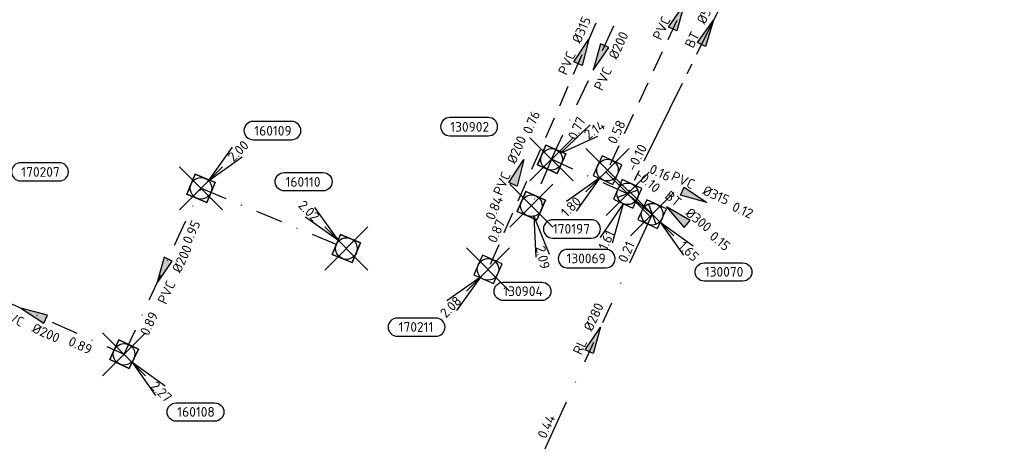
# Model space of a CAD drawing. Header units: metres. Extents: x 153343 to 157271, y 461673 to 467005.
# Tile 157 of 191: x 154148 to 154285, y 466471 to 466529. Entities that reach past the tile are written whole.
import ezdxf
from ezdxf.enums import TextEntityAlignment as Align

# ---------------------------------------------------------------- set-up
doc = ezdxf.new("R2010")
doc.units = ezdxf.units.M
doc.header["$LTSCALE"] = 0.75
doc.header["$PDMODE"] = 3
doc.header["$PDSIZE"] = 3
for name, pattern in [('RI-GWA_BETON', [22, 16, -2, 2, -2]), ('RI-HWA_PVC', [6.4, 4, -2.4]), ('RI-RELINEN', [38, 10, -4, 0, -4, 4, -4, 4, -4, 0, -4]), ('RI-VWA_PVC', [11, 5, -3, 0, -3])]:
    doc.linetypes.add(name, pattern=pattern)
doc.layers.get('0').update_dxf_attribs({"lineweight": 25})
doc.layers.get('defpoints').update_dxf_attribs({"lineweight": 25})
for name, color, linetype, lineweight in [('B-OI-RI-GWA_PUTNUMMER-S @ 0.75', 11, 'Continuous', 25), ('B-OI-RI-GWA_STROOMRICHTING-S @ 0.75', 11, 'Continuous', 25), ('B-OI-RI-HWA_RIOOLPUT_INSPECTIEPUT-S', 151, 'Continuous', 25), ('B-OI-RI-HWA_STROOMRICHTING-S @ 0.75', 151, 'Continuous', 25), ('B-OI-RI-VWA_RIOOLPUT_INSPECTIEPUT_BETON-S', 33, 'Continuous', 25), ('B-OI-RI-VWA_STROOMRICHTING-S @ 0.75', 33, 'Continuous', 25)]:
    doc.layers.add(name, color=color, linetype=linetype, lineweight=lineweight)
for name, color, linetype in [('B-OI-RI-GWA_RIOOLPUT_INSPECTIEPUT-S @ 0.75', 11, 'Continuous'), ('B-OI-RI-GWA_TRANSPORTLEIDING_B+RELINED_280-G', 11, 'RI-RELINEN'), ('B-OI-RI-GWA_TRANSPORTLEIDING_BETON_300-G', 11, 'RI-GWA_BETON'), ('B-OI-RI-GWA_TRANSPORTLEIDING_BETON_500-G', 11, 'RI-GWA_BETON'), ('B-OI-RI-HWA_PUTNUMMER-S @ 0.75', 151, 'Continuous'), ('B-OI-RI-HWA_TRANSPORTLEIDING_PVC_315-G', 151, 'RI-HWA_PVC'), ('B-OI-RI-VWA_PUTNUMMER-S @ 0.75', 33, 'Continuous'), ('B-OI-RI-VWA_TRANSPORTLEIDING_PVC_200-G', 33, 'RI-VWA_PVC'), ('B-OI-RI-VWA_TRANSPORTLEIDING_PVC_315-G', 33, 'RI-VWA_PVC')]:
    doc.layers.add(name, color=color, linetype=linetype)
doc.layers.add('inspectieput', color=7, linetype='Continuous', plot=False)
doc.styles.add('NLCS-ISO', font='isocpeur.ttf')

# ---------------------------------------------------------------- blocks, each defined once
blk = doc.blocks.new('*U32')
at = {"ltscale": 0.1}
blk.add_hatch(color=256, dxfattribs=at).paths.add_polyline_path([(2.5, 0), (-2.5, -0.83), (-2.5, 0.83)])
at = {"ltscale": 0.1, "flags": 128}
blk.add_lwpolyline([(2.5, 0), (-2.5, -0.83), (-2.5, 0.83)], close=True, dxfattribs=at)
at = {"ltscale": 0.1, "style": 'NLCS-ISO'}
for tag, p in [('BOBL', (-34.76, 0)), ('MAT', (-1, 0.5))]:
    blk.add_attdef(tag, text='', height=1.8, dxfattribs=at).set_placement(p, align=Align.BOTTOM_RIGHT)
for tag, p in [('DIA', (1, 0.5)), ('BOBR', (33.81, -0.02))]:
    blk.add_attdef(tag, text='', height=1.8, dxfattribs=at).set_placement(p, align=Align.BOTTOM_LEFT)
at = {"layer": 'defpoints', "ltscale": 0.1, "style": 'NLCS-ISO', "flags": 1}
blk.add_attdef('JVA', text='', height=1.8, dxfattribs=at).set_placement((0, -1), align=Align.TOP_CENTER)
blk = doc.blocks.new('*U38')
at = {"ltscale": 0.1}
blk.add_hatch(color=256, dxfattribs=at).paths.add_polyline_path([(2.5, 0), (-2.5, -0.83), (-2.5, 0.83)])
at = {"ltscale": 0.1, "flags": 128}
blk.add_lwpolyline([(2.5, 0), (-2.5, -0.83), (-2.5, 0.83)], close=True, dxfattribs=at)
at = {"ltscale": 0.1, "style": 'NLCS-ISO'}
for tag, p in [('BOBL', (-21.95, 0)), ('MAT', (-1, 0.5))]:
    blk.add_attdef(tag, text='', height=1.8, dxfattribs=at).set_placement(p, align=Align.BOTTOM_RIGHT)
for tag, p in [('DIA', (1, 0.5)), ('BOBR', (21.01, -0.01))]:
    blk.add_attdef(tag, text='', height=1.8, dxfattribs=at).set_placement(p, align=Align.BOTTOM_LEFT)
at = {"layer": 'defpoints', "ltscale": 0.1, "style": 'NLCS-ISO', "flags": 1}
blk.add_attdef('JVA', text='', height=1.8, dxfattribs=at).set_placement((0, -1), align=Align.TOP_CENTER)
blk = doc.blocks.new('*U2339')
at = {"ltscale": 0.1}
blk.add_hatch(color=256, dxfattribs=at).paths.add_polyline_path([(-2.5, 0), (2.5, -0.83), (2.5, 0.83)])
at = {"ltscale": 0.1, "flags": 128}
blk.add_lwpolyline([(-2.5, 0), (2.5, -0.83), (2.5, 0.83)], close=True, dxfattribs=at)
at = {"ltscale": 0.1, "style": 'NLCS-ISO'}
for tag, p in [('BOBL', (-7.61, -3.24)), ('MAT', (-1, -3.74))]:
    blk.add_attdef(tag, text='', height=1.8, dxfattribs=at).set_placement(p, align=Align.BOTTOM_RIGHT)
for tag, p in [('DIA', (1, -3.74)), ('BOBR', (6.67, -3.24))]:
    blk.add_attdef(tag, text='', height=1.8, dxfattribs=at).set_placement(p, align=Align.BOTTOM_LEFT)
at = {"layer": 'defpoints', "ltscale": 0.1, "style": 'NLCS-ISO', "flags": 1}
blk.add_attdef('JVA', text='', height=1.8, dxfattribs=at).set_placement((0, -1), align=Align.TOP_CENTER)
blk = doc.blocks.new('*U2332')
at = {"ltscale": 0.1}
blk.add_hatch(color=256, dxfattribs=at).paths.add_polyline_path([(-2.5, 0), (2.5, -0.83), (2.5, 0.83)])
at = {"ltscale": 0.1, "flags": 128}
blk.add_lwpolyline([(-2.5, 0), (2.5, -0.83), (2.5, 0.83)], close=True, dxfattribs=at)
at = {"ltscale": 0.1, "style": 'NLCS-ISO'}
for tag, p in [('BOBL', (-9.1, -3.24)), ('MAT', (-1, -3.74))]:
    blk.add_attdef(tag, text='', height=1.8, dxfattribs=at).set_placement(p, align=Align.BOTTOM_RIGHT)
for tag, p in [('DIA', (1, -3.74)), ('BOBR', (8.15, -3.24))]:
    blk.add_attdef(tag, text='', height=1.8, dxfattribs=at).set_placement(p, align=Align.BOTTOM_LEFT)
at = {"layer": 'defpoints', "ltscale": 0.1, "style": 'NLCS-ISO', "flags": 1}
blk.add_attdef('JVA', text='', height=1.8, dxfattribs=at).set_placement((0, -1), align=Align.TOP_CENTER)
blk = doc.blocks.new('*U66')
at = {"ltscale": 0.1}
blk.add_hatch(color=256, dxfattribs=at).paths.add_polyline_path([(2.5, 0), (-2.5, -0.83), (-2.5, 0.83)])
at = {"ltscale": 0.1, "flags": 128}
blk.add_lwpolyline([(2.5, 0), (-2.5, -0.83), (-2.5, 0.83)], close=True, dxfattribs=at)
at = {"ltscale": 0.1, "style": 'NLCS-ISO'}
for tag, p in [('BOBL', (-5.66, 0)), ('MAT', (-1, 0.5))]:
    blk.add_attdef(tag, text='', height=1.8, dxfattribs=at).set_placement(p, align=Align.BOTTOM_RIGHT)
for tag, p in [('DIA', (1, 0.5)), ('BOBR', (7.22, 0))]:
    blk.add_attdef(tag, text='', height=1.8, dxfattribs=at).set_placement(p, align=Align.BOTTOM_LEFT)
at = {"layer": 'defpoints', "ltscale": 0.1, "style": 'NLCS-ISO', "flags": 1}
blk.add_attdef('JVA', text='', height=1.8, dxfattribs=at).set_placement((0, -1), align=Align.TOP_CENTER)
blk = doc.blocks.new('*U2228')
at = {"ltscale": 0.1}
blk.add_hatch(color=256, dxfattribs=at).paths.add_polyline_path([(-2.5, 0), (2.5, -0.83), (2.5, 0.83)])
at = {"ltscale": 0.1, "flags": 128}
blk.add_lwpolyline([(-2.5, 0), (2.5, -0.83), (2.5, 0.83)], close=True, dxfattribs=at)
at = {"ltscale": 0.1, "style": 'NLCS-ISO'}
for tag, p in [('BOBL', (-11.42, -3.24)), ('MAT', (-1, -3.74))]:
    blk.add_attdef(tag, text='', height=1.8, dxfattribs=at).set_placement(p, align=Align.BOTTOM_RIGHT)
for tag, p in [('DIA', (1, -3.74)), ('BOBR', (10.48, -3.24))]:
    blk.add_attdef(tag, text='', height=1.8, dxfattribs=at).set_placement(p, align=Align.BOTTOM_LEFT)
at = {"layer": 'defpoints', "ltscale": 0.1, "style": 'NLCS-ISO', "flags": 1}
blk.add_attdef('JVA', text='', height=1.8, dxfattribs=at).set_placement((0, -1), align=Align.TOP_CENTER)
blk = doc.blocks.new('*U386')
at = {"ltscale": 0.1}
blk.add_hatch(color=256, dxfattribs=at).paths.add_polyline_path([(2.5, 0), (-2.5, -0.83), (-2.5, 0.83)])
at = {"ltscale": 0.1, "flags": 128}
blk.add_lwpolyline([(2.5, 0), (-2.5, -0.83), (-2.5, 0.83)], close=True, dxfattribs=at)
at = {"ltscale": 0.1, "style": 'NLCS-ISO'}
for tag, p in [('BOBL', (-16.17, 0)), ('MAT', (-1, 0.5))]:
    blk.add_attdef(tag, text='', height=1.8, dxfattribs=at).set_placement(p, align=Align.BOTTOM_RIGHT)
for tag, p in [('DIA', (1, 0.5)), ('BOBR', (15.22, 0))]:
    blk.add_attdef(tag, text='', height=1.8, dxfattribs=at).set_placement(p, align=Align.BOTTOM_LEFT)
at = {"layer": 'defpoints', "ltscale": 0.1, "style": 'NLCS-ISO', "flags": 1}
blk.add_attdef('JVA', text='', height=1.8, dxfattribs=at).set_placement((0, -1), align=Align.TOP_CENTER)
blk = doc.blocks.new('*U80')
at = {"ltscale": 0.1}
blk.add_hatch(color=256, dxfattribs=at).paths.add_polyline_path([(-2.5, 0), (2.5, -0.83), (2.5, 0.83)])
at = {"ltscale": 0.1, "flags": 128}
blk.add_lwpolyline([(-2.5, 0), (2.5, -0.83), (2.5, 0.83)], close=True, dxfattribs=at)
at = {"ltscale": 0.1, "style": 'NLCS-ISO'}
for tag, p in [('BOBL', (-5.66, 0)), ('MAT', (-1, 0.5))]:
    blk.add_attdef(tag, text='', height=1.8, dxfattribs=at).set_placement(p, align=Align.BOTTOM_RIGHT)
for tag, p in [('DIA', (1, 0.5)), ('BOBR', (7.22, 0))]:
    blk.add_attdef(tag, text='', height=1.8, dxfattribs=at).set_placement(p, align=Align.BOTTOM_LEFT)
at = {"layer": 'defpoints', "ltscale": 0.1, "style": 'NLCS-ISO', "flags": 1}
blk.add_attdef('JVA', text='', height=1.8, dxfattribs=at).set_placement((0, -1), align=Align.TOP_CENTER)
blk = doc.blocks.new('*U388')
at = {"ltscale": 0.1, "style": 'NLCS-ISO'}
for tag, p in [('BOBL', (-40.73, 0)), ('MAT', (-1, 0.5))]:
    blk.add_attdef(tag, text='', height=1.8, dxfattribs=at).set_placement(p, align=Align.BOTTOM_RIGHT)
for tag, p in [('DIA', (1, 0.5)), ('BOBR', (39.78, -0.02))]:
    blk.add_attdef(tag, text='', height=1.8, dxfattribs=at).set_placement(p, align=Align.BOTTOM_LEFT)
at = {"layer": 'defpoints', "ltscale": 0.1, "style": 'NLCS-ISO', "flags": 1}
blk.add_attdef('JVA', text='', height=1.8, dxfattribs=at).set_placement((0, -1), align=Align.TOP_CENTER)
blk = doc.blocks.new('*U389')
at = {"ltscale": 0.1}
blk.add_hatch(color=256, dxfattribs=at).paths.add_polyline_path([(2.5, 0), (-2.5, -0.83), (-2.5, 0.83)])
at = {"ltscale": 0.1, "flags": 128}
blk.add_lwpolyline([(2.5, 0), (-2.5, -0.83), (-2.5, 0.83)], close=True, dxfattribs=at)
at = {"ltscale": 0.1, "style": 'NLCS-ISO'}
for tag, p in [('BOBL', (-24.05, 0)), ('MAT', (-1, 0.5))]:
    blk.add_attdef(tag, text='', height=1.8, dxfattribs=at).set_placement(p, align=Align.BOTTOM_RIGHT)
for tag, p in [('DIA', (1, 0.5)), ('BOBR', (23.11, -0.01))]:
    blk.add_attdef(tag, text='', height=1.8, dxfattribs=at).set_placement(p, align=Align.BOTTOM_LEFT)
at = {"layer": 'defpoints', "ltscale": 0.1, "style": 'NLCS-ISO', "flags": 1}
blk.add_attdef('JVA', text='', height=1.8, dxfattribs=at).set_placement((0, -1), align=Align.TOP_CENTER)
blk = doc.blocks.new('*U425')
for q in [(5.83, 7.6), (7.6, 5.83)]:
    blk.add_line((1.41, 1.41), q)
blk.add_lwpolyline([(19.79, 12.71), (12.63, 12.71, 1), (12.63, 9.33), (19.79, 9.33, 1)], format="xyb", close=True)
at = {"ltscale": 0.1, "style": 'NLCS-ISO'}
blk.add_attdef('PUTHGT', text='', height=1.8, rotation=45, dxfattribs=at).set_placement((5.39, 5.43), align=Align.MIDDLE_LEFT)
blk.add_attdef('PUTNR', text='', height=1.8, dxfattribs=at).set_placement((16.31, 10.99), align=Align.MIDDLE_CENTER)
blk = doc.blocks.new('B-SRI-PUT_HWA-SO')
at = {"lineweight": -3, "flags": 128}
blk.add_lwpolyline([(-2, -2), (2, -2), (2, 2), (-2, 2)], close=True, dxfattribs=at)
at = {"lineweight": -3}
blk.add_circle((0, 0), 2, dxfattribs=at)
blk = doc.blocks.new('*U241')
for q in [(-7.6, -5.83), (-5.83, -7.6)]:
    blk.add_line((-1.41, -1.41), q)
blk.add_lwpolyline([(-16.81, -12.39), (-9.65, -12.39, 1), (-9.65, -9.01), (-16.81, -9.01, 1)], format="xyb", close=True)
at = {"ltscale": 0.1, "style": 'NLCS-ISO'}
blk.add_attdef('PUTHGT', text='', height=1.8, rotation=45, dxfattribs=at).set_placement((-8.44, -8.48), align=Align.MIDDLE_LEFT)
blk.add_attdef('PUTNR', text='', height=1.8, dxfattribs=at).set_placement((-13.33, -8.87), align=Align.MIDDLE_CENTER)
blk = doc.blocks.new('*U429')
for q in [(-7.6, -5.83), (-5.83, -7.6)]:
    blk.add_line((-1.41, -1.41), q)
blk.add_lwpolyline([(-10.16, -12.59), (-3, -12.59, 1), (-3, -9.2), (-10.16, -9.2, 1)], format="xyb", close=True)
at = {"ltscale": 0.1, "style": 'NLCS-ISO'}
blk.add_attdef('PUTHGT', text='', height=1.8, rotation=45, dxfattribs=at).set_placement((-8.44, -8.48), align=Align.MIDDLE_LEFT)
blk.add_attdef('PUTNR', text='', height=1.8, dxfattribs=at).set_placement((-6.68, -9.06), align=Align.MIDDLE_CENTER)
blk = doc.blocks.new('*U509')
for q in [(-5.83, 7.6), (-7.6, 5.83)]:
    blk.add_line((-1.41, 1.41), q)
blk.add_lwpolyline([(-11.51, 14.08), (-4.35, 14.08, -1), (-4.35, 10.69), (-11.51, 10.69, -1)], format="xyb", close=True)
at = {"ltscale": 0.1, "style": 'NLCS-ISO'}
blk.add_attdef('PUTNR', text='', height=1.8, dxfattribs=at).set_placement((-8.03, 12.35), align=Align.MIDDLE_CENTER)
blk.add_attdef('PUTHGT', text='', height=1.8, rotation=315, dxfattribs=at).set_placement((-8.44, 8.48), align=Align.MIDDLE_LEFT)
blk = doc.blocks.new('*U43')
for q in [(5.83, 7.6), (7.6, 5.83)]:
    blk.add_line((1.41, 1.41), q)
blk.add_lwpolyline([(16.81, 12.39), (9.65, 12.39, 1), (9.65, 9.01), (16.81, 9.01, 1)], format="xyb", close=True)
at = {"ltscale": 0.1, "style": 'NLCS-ISO'}
blk.add_attdef('PUTHGT', text='', height=1.8, rotation=45, dxfattribs=at).set_placement((5.39, 5.43), align=Align.MIDDLE_LEFT)
blk.add_attdef('PUTNR', text='', height=1.8, dxfattribs=at).set_placement((13.33, 10.67), align=Align.MIDDLE_CENTER)
blk = doc.blocks.new('*U321')
for q in [(5.83, -7.6), (7.6, -5.83)]:
    blk.add_line((1.41, -1.41), q)
blk.add_lwpolyline([(16.81, -12.39), (9.65, -12.39, -1), (9.65, -9.01), (16.81, -9.01, -1)], format="xyb", close=True)
at = {"ltscale": 0.1, "style": 'NLCS-ISO'}
blk.add_attdef('PUTHGT', text='', height=1.8, rotation=315, dxfattribs=at).set_placement((5.39, -5.43), align=Align.MIDDLE_LEFT)
blk.add_attdef('PUTNR', text='', height=1.8, dxfattribs=at).set_placement((13.33, -8.87), align=Align.MIDDLE_CENTER)
blk = doc.blocks.new('*U281')
for q in [(0.85, -9.54), (3.29, -9)]:
    blk.add_line((0.44, -1.95), q)
blk.add_lwpolyline([(1.93, -17.57), (-5.22, -17.57, -1), (-5.22, -14.18), (1.93, -14.18, -1)], format="xyb", close=True)
at = {"ltscale": 0.1, "style": 'NLCS-ISO'}
blk.add_attdef('PUTHGT', text='', height=1.8, rotation=282.6081, dxfattribs=at).set_placement((1.64, -7.47), align=Align.MIDDLE_LEFT)
blk.add_attdef('PUTNR', text='', height=1.8, dxfattribs=at).set_placement((-1.54, -14.04), align=Align.MIDDLE_CENTER)
blk = doc.blocks.new('*U325')
for q in [(7.15, 6.38), (8.55, 4.32)]:
    blk.add_line((1.65, 1.13), q)
blk.add_lwpolyline([(-11.69, 7.75), (-18.85, 7.75, 1), (-18.85, 4.36), (-11.69, 4.36, 1)], format="xyb", close=True)
at = {"ltscale": 0.1, "style": 'NLCS-ISO'}
blk.add_attdef('PUTHGT', text='', height=1.8, rotation=34.2656, dxfattribs=at).set_placement((6.3, 4.33), align=Align.MIDDLE_LEFT)
blk.add_attdef('PUTNR', text='', height=1.8, dxfattribs=at).set_placement((-15.17, 6.02), align=Align.MIDDLE_CENTER)
blk = doc.blocks.new('B-SRI-PUT_GWA-SO')
blk.add_line((-1.41, -1.41), (1.41, 1.41))
at = {"lineweight": -3, "flags": 128}
blk.add_lwpolyline([(2, -2), (2, 2), (-2, 2), (-2, -2)], close=True, dxfattribs=at)
at = {"lineweight": -3}
blk.add_circle((0, 0), 2, dxfattribs=at)
blk = doc.blocks.new('*U273')
for q in [(5.83, -7.6), (7.6, -5.83)]:
    blk.add_line((1.41, -1.41), q)
blk.add_lwpolyline([(16.81, -12.39), (9.65, -12.39, -1), (9.65, -9.01), (16.81, -9.01, -1)], format="xyb", close=True)
at = {"ltscale": 0.1, "style": 'NLCS-ISO'}
blk.add_attdef('PUTHGT', text='', height=1.8, rotation=315, dxfattribs=at).set_placement((5.39, -5.43), align=Align.MIDDLE_LEFT)
blk.add_attdef('PUTNR', text='', height=1.8, dxfattribs=at).set_placement((13.33, -8.87), align=Align.MIDDLE_CENTER)
blk = doc.blocks.new('*U326')
for q in [(-5.11, -8.1), (-2.84, -9.15)]:
    blk.add_line((-0.84, -1.82), q)
blk.add_lwpolyline([(-11.17, -13.69), (-4.01, -13.69, 1), (-4.01, -10.3), (-11.17, -10.3, 1)], format="xyb", close=True)
at = {"ltscale": 0.1, "style": 'NLCS-ISO'}
blk.add_attdef('PUTHGT', text='', height=1.8, rotation=65.2353, dxfattribs=at).set_placement((-4.99, -10.88), align=Align.MIDDLE_LEFT)
blk.add_attdef('PUTNR', text='', height=1.8, dxfattribs=at).set_placement((-7.69, -10.16), align=Align.MIDDLE_CENTER)
blk = doc.blocks.new('B-SRI-PUT_VWA-SO')
at = {"flags": 128}
blk.add_lwpolyline([(-2, 2), (2, 2), (2, -2), (-2, -2)], close=True, dxfattribs=at)
at = {"lineweight": -3, "flags": 128}
blk.add_lwpolyline([(2, -2), (2, 2), (-2, 2), (-2, -2)], close=True, dxfattribs=at)
at = {"lineweight": -3}
blk.add_circle((0, 0), 2, dxfattribs=at)

msp = doc.modelspace()

# ---------------------------------------------------------------- linework, layer by layer
at = {"layer": 'B-OI-RI-GWA_TRANSPORTLEIDING_B+RELINED_280-G', "transparency": 33554610}
msp.add_line((154236.1, 466502.17), (154220.18, 466467.38), dxfattribs=at)
at = {"layer": 'B-OI-RI-GWA_TRANSPORTLEIDING_BETON_300-G', "transparency": 33554610}
msp.add_line((154232.7, 466505), (154236.1, 466502.17), dxfattribs=at)
at = {"layer": 'B-OI-RI-GWA_TRANSPORTLEIDING_BETON_500-G', "transparency": 33554610}
msp.add_line((154254.9, 466549.9), (154232.7, 466505), dxfattribs=at)
at = {"layer": 'B-OI-RI-HWA_TRANSPORTLEIDING_PVC_315-G', "transparency": 33554610}
for p, q in [((154239.8, 466555.1), (154213.3, 466494.5)), ((154249.6, 466550.9), (154229.9, 466508.3))]:
    msp.add_line(p, q, dxfattribs=at)
at = {"layer": 'B-OI-RI-VWA_TRANSPORTLEIDING_PVC_200-G', "transparency": 33554610}
for p, q in [((154222.13, 466509.8), (154235.3, 466538.02)), ((154222.13, 466509.8), (154219.33, 466503.35)), ((154162.74, 466482.7), (154173.43, 466505.77)), ((154173.43, 466505.77), (154193.63, 466497.4)), ((154137.5, 466494), (154162.74, 466482.7))]:
    msp.add_line(p, q, dxfattribs=at)
at = {"layer": 'B-OI-RI-VWA_TRANSPORTLEIDING_PVC_315-G', "transparency": 33554610}
msp.add_line((154232.7, 466505), (154222.13, 466509.8), dxfattribs=at)
at = {"layer": 'inspectieput', "color": 0, "transparency": 33554610}
for p in [(154222.13, 466509.8), (154229.9, 466508.3), (154173.43, 466505.77), (154232.7, 466505), (154219.33, 466503.35), (154236.1, 466502.17), (154193.63, 466497.4), (154213.3, 466494.5), (154162.74, 466482.7)]:
    msp.add_point(p, dxfattribs=at)
at = {"layer": 'inspectieput'}
for p in [(154222.13, 466509.8), (154222.13, 466509.8), (154229.9, 466508.3), (154229.9, 466508.3), (154173.43, 466505.77), (154173.43, 466505.77), (154232.7, 466505), (154232.7, 466505), (154219.33, 466503.35), (154219.33, 466503.35), (154236.1, 466502.17), (154236.1, 466502.17), (154193.63, 466497.4), (154193.63, 466497.4), (154213.3, 466494.5), (154213.3, 466494.5), (154162.74, 466482.7), (154162.74, 466482.7)]:
    msp.add_point(p, dxfattribs=at)

# ---------------------------------------------------------------- block references
at = {"layer": 'B-OI-RI-GWA_PUTNUMMER-S @ 0.75', "color": 0, "transparency": 33554610}
ref = msp.add_blockref('*U326', (154232.7, 466505), dxfattribs=dict(at, xscale=0.75, yscale=0.75, zscale=0.75))
ref.add_attrib('PUTNR', '130069', dxfattribs={"layer": '0', "ltscale": 0.1, "height": 1.35, "style": 'NLCS-ISO'}).set_placement((154226.93, 466496.03), align=Align.MIDDLE_CENTER)
ref.add_attrib('PUTHGT', '1.61', dxfattribs={"layer": '0', "ltscale": 0.1, "height": 1.35, "rotation": 65.2353, "style": 'NLCS-ISO'}).set_placement((154229.19, 466497.33), align=Align.MIDDLE_LEFT)
ref = msp.add_blockref('*U273', (154236.1, 466502.17), dxfattribs=dict(at, xscale=0.75, yscale=0.75, zscale=0.75))
ref.add_attrib('PUTNR', '130070', dxfattribs={"layer": '0', "ltscale": 0.1, "height": 1.35, "style": 'NLCS-ISO'}).set_placement((154246.1, 466494.17), align=Align.MIDDLE_CENTER)
ref.add_attrib('PUTHGT', '1.65', dxfattribs={"layer": '0', "ltscale": 0.1, "height": 1.35, "rotation": 315, "style": 'NLCS-ISO'}).set_placement((154240.14, 466498.1), align=Align.MIDDLE_LEFT)
at = {"layer": 'B-OI-RI-GWA_RIOOLPUT_INSPECTIEPUT-S @ 0.75', "color": 0, "transparency": 33554610}
for p, xscale, yscale, zscale, rotation in [((154232.7, 466505), 0.7499999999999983, 0.7499999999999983, 0.7499999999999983, 155.5764686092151), ((154236.1, 466502.17), 0.75, 0.75, 0.75, 245.4110368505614)]:
    msp.add_blockref('B-SRI-PUT_GWA-SO', p, dxfattribs=dict(at, xscale=xscale, yscale=yscale, zscale=zscale, rotation=rotation))
at = {"layer": 'B-OI-RI-GWA_RIOOLPUT_INSPECTIEPUT-S @ 0.75'}
for p, xscale, yscale, zscale, rotation in [((154232.7, 466505), 0.7499999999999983, 0.7499999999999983, 0.7499999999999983, 155.5764686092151), ((154232.7, 466505), 0.7499999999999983, 0.7499999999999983, 0.7499999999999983, 155.5764686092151), ((154236.1, 466502.17), 0.75, 0.75, 0.75, 245.4110368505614), ((154236.1, 466502.17), 0.75, 0.75, 0.75, 245.4110368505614)]:
    msp.add_blockref('B-SRI-PUT_GWA-SO', p, dxfattribs=dict(at, xscale=xscale, yscale=yscale, zscale=zscale, rotation=rotation))
at = {"layer": 'B-OI-RI-GWA_STROOMRICHTING-S @ 0.75', "color": 0, "transparency": 33554610, "xscale": 0.75, "yscale": 0.75, "zscale": 0.75}
for name, p, rotation, values in [('*U388', (154287.86, 466531.92), 331.3907581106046, {'MAT': 'BT', 'DIA': '%%c1000', 'BOBL': '-1.39', 'BOBR': '-1.39'}), ('*U389', (154243.8, 466527.45), 63.69073185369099, {'MAT': 'BT', 'DIA': '%%c500', 'BOBL': '-0.10', 'BOBR': '-0.20'}), ('*U80', (154239.53, 466502.02), 320.2275957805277, {'MAT': 'BT', 'DIA': '%%c300', 'BOBL': '-0.10', 'BOBR': '0.15'}), ('*U386', (154228.14, 466484.78), 65.41103685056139, {'MAT': 'RL', 'DIA': '%%c280', 'BOBL': '0.44', 'BOBR': '0.21'})]:
    msp.add_blockref(name, p, dxfattribs=dict(at, rotation=rotation)).add_auto_attribs(values)
at = {"layer": 'B-OI-RI-HWA_PUTNUMMER-S @ 0.75', "color": 0, "transparency": 33554610, "xscale": 0.75, "yscale": 0.75, "zscale": 0.75}
msp.add_blockref('*U425', (154138.9, 466499.8), dxfattribs=at).add_auto_attribs({'PUTNR': '170207', 'PUTHGT': '2.20'})
at = {"layer": 'B-OI-RI-HWA_PUTNUMMER-S @ 0.75', "color": 0, "transparency": 33554610}
ref = msp.add_blockref('*U429', (154229.9, 466508.3), dxfattribs=dict(at, xscale=0.75, yscale=0.75, zscale=0.75))
ref.add_attrib('PUTNR', '170197', dxfattribs={"layer": '0', "ltscale": 0.1, "height": 1.35, "style": 'NLCS-ISO'}).set_placement((154224.89, 466500.15), align=Align.MIDDLE_CENTER)
ref.add_attrib('PUTHGT', '1.80', dxfattribs={"layer": '0', "ltscale": 0.1, "height": 1.35, "rotation": 45, "style": 'NLCS-ISO'}).set_placement((154223.76, 466502.13), align=Align.MIDDLE_LEFT)
ref = msp.add_blockref('*U241', (154213.3, 466494.5), dxfattribs=dict(at, xscale=0.75, yscale=0.75, zscale=0.75))
ref.add_attrib('PUTNR', '170211', dxfattribs={"layer": '0', "ltscale": 0.1, "height": 1.35, "style": 'NLCS-ISO'}).set_placement((154203.3, 466486.5), align=Align.MIDDLE_CENTER)
ref.add_attrib('PUTHGT', '2.08', dxfattribs={"layer": '0', "ltscale": 0.1, "height": 1.35, "rotation": 45, "style": 'NLCS-ISO'}).set_placement((154206.97, 466488.14), align=Align.MIDDLE_LEFT)
at = {"layer": 'B-OI-RI-HWA_RIOOLPUT_INSPECTIEPUT-S', "transparency": 33554610}
for p, xscale, yscale, zscale, rotation in [((154229.9, 466508.3), 0.75, 0.75, 0.75, 65.18222865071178), ((154229.9, 466508.3), 0.75, 0.75, 0.75, 65.18222865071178), ((154229.9, 466508.3), 0.75, 0.75, 0.75, 65.18222865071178), ((154213.3, 466494.5), 0.7499999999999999, 0.7499999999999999, 0.7499999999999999, 66.38054275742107), ((154213.3, 466494.5), 0.7499999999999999, 0.7499999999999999, 0.7499999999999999, 66.38054275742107), ((154213.3, 466494.5), 0.7499999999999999, 0.7499999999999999, 0.7499999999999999, 66.38054275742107)]:
    msp.add_blockref('B-SRI-PUT_HWA-SO', p, dxfattribs=dict(at, xscale=xscale, yscale=yscale, zscale=zscale, rotation=rotation))
at = {"layer": 'B-OI-RI-HWA_STROOMRICHTING-S @ 0.75', "color": 0, "transparency": 33554610}
for name, p, xscale, yscale, zscale, rotation, values in [('*U32', (154226.55, 466524.8), 0.7499999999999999, 0.7499999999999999, 0.7499999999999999, 66.380542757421, {'MAT': 'PVC', 'DIA': '%%c315', 'BOBL': '0.87', 'BOBR': '0.72'}), ('*U38', (154239.75, 466529.6), 0.75, 0.75, 0.75, 65.1822286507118, {'MAT': 'PVC', 'DIA': '%%c315', 'BOBL': '0.58', 'BOBR': '0.47'})]:
    msp.add_blockref(name, p, dxfattribs=dict(at, xscale=xscale, yscale=yscale, zscale=zscale, rotation=rotation)).add_auto_attribs(values)
at = {"layer": 'B-OI-RI-VWA_PUTNUMMER-S @ 0.75', "color": 0, "transparency": 33554610, "xscale": 0.75, "yscale": 0.75, "zscale": 0.75}
for name, p, values in [('*U43', (154173.43, 466505.77), {'PUTNR': '160109', 'PUTHGT': '2.00'}), ('*U325', (154222.13, 466509.8), {'PUTNR': '130902', 'PUTHGT': '2.14'}), ('*U509', (154193.63, 466497.4), {'PUTNR': '160110', 'PUTHGT': '2.02'})]:
    msp.add_blockref(name, p, dxfattribs=at).add_auto_attribs(values)
at = {"layer": 'B-OI-RI-VWA_PUTNUMMER-S @ 0.75', "color": 0, "transparency": 33554610}
ref = msp.add_blockref('*U281', (154219.33, 466503.35), dxfattribs=dict(at, xscale=0.75, yscale=0.75, zscale=0.75))
ref.add_attrib('PUTNR', '130904', dxfattribs={"layer": '0', "ltscale": 0.1, "height": 1.35, "style": 'NLCS-ISO'}).set_placement((154218.17, 466491.47), align=Align.MIDDLE_CENTER)
ref.add_attrib('PUTHGT', '2.09', dxfattribs={"layer": '0', "ltscale": 0.1, "height": 1.35, "rotation": 282.6081, "style": 'NLCS-ISO'}).set_placement((154220.56, 466497.75), align=Align.MIDDLE_LEFT)
ref = msp.add_blockref('*U321', (154162.74, 466482.7), dxfattribs=dict(at, xscale=0.75, yscale=0.75, zscale=0.75))
ref.add_attrib('PUTNR', '160108', dxfattribs={"layer": '0', "ltscale": 0.1, "height": 1.35, "style": 'NLCS-ISO'}).set_placement((154172.74, 466474.7), align=Align.MIDDLE_CENTER)
ref.add_attrib('PUTHGT', '2.27', dxfattribs={"layer": '0', "ltscale": 0.1, "height": 1.35, "rotation": 315, "style": 'NLCS-ISO'}).set_placement((154166.78, 466478.63), align=Align.MIDDLE_LEFT)
at = {"layer": 'B-OI-RI-VWA_RIOOLPUT_INSPECTIEPUT_BETON-S', "transparency": 33554610}
for p, xscale, yscale, zscale, rotation in [((154222.13, 466509.8), 0.75, 0.75, 0.75, 246.5339241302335), ((154173.43, 466505.77), 0.7499999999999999, 0.7499999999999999, 0.7499999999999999, 337.4930131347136), ((154219.33, 466503.35), 0.75, 0.75, 0.75, 66.53392413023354), ((154193.63, 466497.4), 0.7500000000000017, 0.7500000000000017, 0.7500000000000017, 157.4930131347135), ((154162.74, 466482.7), 0.75, 0.75, 0.75, 65.1382980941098)]:
    msp.add_blockref('B-SRI-PUT_VWA-SO', p, dxfattribs=dict(at, xscale=xscale, yscale=yscale, zscale=zscale, rotation=rotation))
at = {"layer": 'B-OI-RI-VWA_STROOMRICHTING-S @ 0.75', "color": 0, "transparency": 33554610, "xscale": 0.75, "yscale": 0.75, "zscale": 0.75}
for name, p, rotation, values in [('*U2228', (154228.71, 466523.91), 64.98199504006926, {'MAT': 'PVC', 'DIA': '%%c200', 'BOBL': '0.77', 'BOBR': '1.00'}), ('*U66', (154217.52, 466508.06), 66.53392413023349, {'MAT': 'PVC', 'DIA': '%%c200', 'BOBL': '0.84', 'BOBR': '0.76'}), ('*U66', (154241.99, 466504.59), 335.5764686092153, {'MAT': 'PVC', 'DIA': '%%c315', 'BOBL': '0.16', 'BOBR': '0.12'}), ('*U2339', (154168.08, 466494.23), 65.1382980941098, {'MAT': 'PVC', 'DIA': '%%c200', 'BOBL': '0.89', 'BOBR': '0.95'}), ('*U2332', (154150.12, 466488.35), 335.8818392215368, {'MAT': 'PVC', 'DIA': '%%c200', 'BOBL': '0.77', 'BOBR': '0.89'})]:
    msp.add_blockref(name, p, dxfattribs=dict(at, rotation=rotation)).add_auto_attribs(values)

doc.saveas('drawing.dxf')
